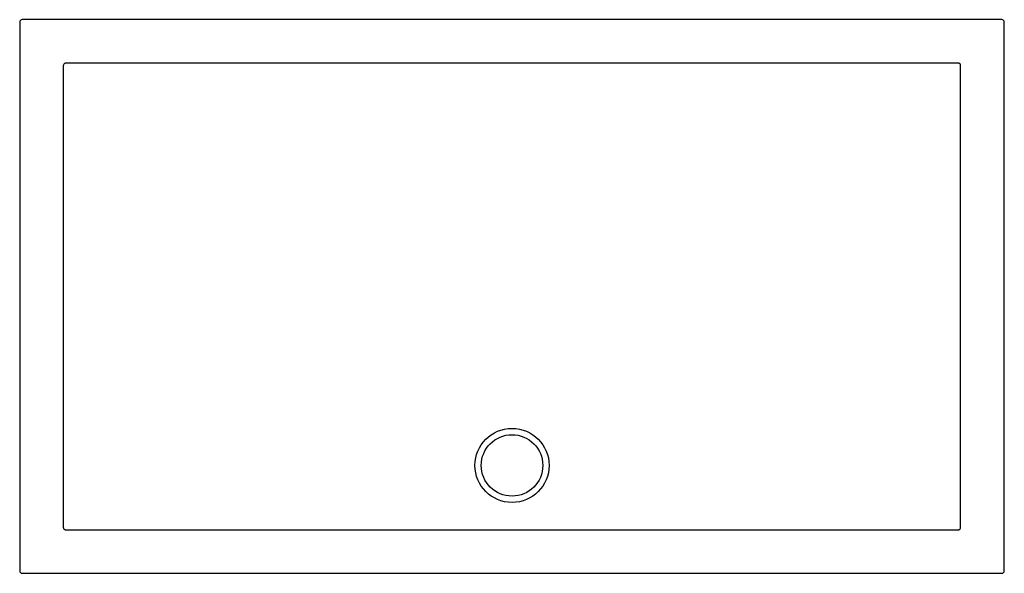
# Model space of a CAD drawing. Header units: millimetres. Extents: x 5187.27 to 5188.87, y 3033 to 3033.9.
import ezdxf

# ---------------------------------------------------------------- set-up
doc = ezdxf.new("R2010")
doc.units = ezdxf.units.MM
doc.layers.add('SANINDUSA', color=3, linetype='Continuous')

msp = doc.modelspace()

# ---------------------------------------------------------------- linework, layer by layer
at = {"layer": 'SANINDUSA'}
for p, q in [((5187.2668, 3033.8941), (5187.2668, 3033.0009)), ((5188.864, 3033.8981), (5187.2708, 3033.8981)), ((5188.868, 3033.0009), (5188.868, 3033.8941)), ((5187.2708, 3032.9969), (5188.864, 3032.9969))]:
    msp.add_line(p, q, dxfattribs=at)
at = {"layer": 'SANINDUSA', "flags": 128}
for points in [[(5187.3377, 3033.8221), (5187.3377, 3033.8141), (5187.3377, 3033.7821), (5187.3377, 3033.6541), (5187.3377, 3033.1725)], [(5188.792, 3033.8271), (5188.784, 3033.8271), (5188.752, 3033.8271), (5188.624, 3033.8271), (5188.0674, 3033.8272)], [(5188.797, 3033.1725), (5188.797, 3033.1805), (5188.797, 3033.2125), (5188.797, 3033.3405), (5188.797, 3033.8221)]]:
    msp.add_lwpolyline(points, dxfattribs=at)
at = {"layer": 'SANINDUSA'}
for radius in [0.0603, 0.05]:
    msp.add_circle((5188.0674, 3033.1725), radius, dxfattribs=at)
for centre, major_axis in [((5187.2708, 3033.8941), (-0.00283, 0.00283)), ((5188.864, 3033.8941), (0.00283, 0.00283)), ((5187.2708, 3033.0009), (-0.00283, -0.00283)), ((5188.864, 3033.0009), (0.00283, -0.00283))]:
    msp.add_ellipse(centre, major_axis=major_axis, ratio=0.999695, start_param=5.497939, end_param=7.068431, dxfattribs=at)
for points, knots in [([(5187.3414, 3033.8271), (5187.3412, 3033.8271), (5187.3409, 3033.8271), (5187.3405, 3033.827), (5187.3402, 3033.8269), (5187.3398, 3033.8268), (5187.3396, 3033.8266), (5187.3392, 3033.8264), (5187.339, 3033.8262), (5187.3385, 3033.8257), (5187.3382, 3033.8253), (5187.3379, 3033.8246), (5187.3378, 3033.8244), (5187.3377, 3033.8239), (5187.3377, 3033.8237), (5187.3377, 3033.8234)], [0, 0, 0, 0, 0.125, 0.125, 0.25, 0.25, 0.375, 0.375, 0.5, 0.5, 0.75, 0.75, 0.875, 0.875, 1, 1, 1, 1]), ([(5188.0674, 3033.8272), (5188.007, 3033.8272), (5187.9466, 3033.8272), (5187.8258, 3033.8272), (5187.7655, 3033.8272), (5187.5843, 3033.8271), (5187.4635, 3033.8271), (5187.3428, 3033.8271)], [0, 0, 0, 0, 0.25, 0.25, 0.5, 0.5, 1, 1, 1, 1]), ([(5188.797, 3033.8234), (5188.797, 3033.8237), (5188.797, 3033.8239), (5188.7969, 3033.8244), (5188.7968, 3033.8246), (5188.7967, 3033.8251), (5188.7965, 3033.8253), (5188.7963, 3033.8257), (5188.7961, 3033.8259), (5188.7956, 3033.8264), (5188.7952, 3033.8267), (5188.7945, 3033.8269), (5188.7943, 3033.827), (5188.7938, 3033.8271), (5188.7936, 3033.8271), (5188.7933, 3033.8271)], [0, 0, 0, 0, 0.125, 0.125, 0.25, 0.25, 0.375, 0.375, 0.5, 0.5, 0.75, 0.75, 0.875, 0.875, 1, 1, 1, 1]), ([(5187.3377, 3033.1725), (5187.3377, 3033.1683), (5187.3377, 3033.1642), (5187.3377, 3033.1559), (5187.3377, 3033.1517), (5187.3377, 3033.1393), (5187.3377, 3033.131), (5187.3377, 3033.1061), (5187.3377, 3033.0895), (5187.3377, 3033.0729)], [0, 0, 0, 0, 0.125, 0.125, 0.25, 0.25, 0.5, 0.5, 1, 1, 1, 1]), ([(5188.797, 3033.0729), (5188.797, 3033.0895), (5188.797, 3033.1061), (5188.797, 3033.131), (5188.797, 3033.1393), (5188.797, 3033.1517), (5188.797, 3033.1559), (5188.797, 3033.1642), (5188.797, 3033.1683), (5188.797, 3033.1725)], [0, 0, 0, 0, 0.5, 0.5, 0.75, 0.75, 0.875, 0.875, 1, 1, 1, 1]), ([(5187.3377, 3033.0715), (5187.3377, 3033.0713), (5187.3377, 3033.071), (5187.3378, 3033.0706), (5187.3379, 3033.0703), (5187.3381, 3033.0699), (5187.3382, 3033.0697), (5187.3385, 3033.0693), (5187.3386, 3033.0691), (5187.3391, 3033.0686), (5187.3396, 3033.0683), (5187.3402, 3033.068), (5187.3405, 3033.0679), (5187.3409, 3033.0678), (5187.3412, 3033.0678), (5187.3414, 3033.0678)], [0, 0, 0, 0, 0.125, 0.125, 0.25, 0.25, 0.375, 0.375, 0.5, 0.5, 0.75, 0.75, 0.875, 0.875, 1, 1, 1, 1]), ([(5187.3428, 3033.0678), (5187.373, 3033.0678), (5187.4032, 3033.0678), (5187.4635, 3033.0678), (5187.4937, 3033.0678), (5187.5843, 3033.0677), (5187.6447, 3033.0677), (5187.7353, 3033.0677), (5187.7655, 3033.0677), (5187.8258, 3033.0677), (5187.856, 3033.0677), (5187.9013, 3033.0677), (5187.9164, 3033.0677), (5187.9466, 3033.0677), (5187.9617, 3033.0677), (5187.9843, 3033.0677), (5187.9919, 3033.0677), (5188.007, 3033.0677), (5188.0145, 3033.0677), (5188.0296, 3033.0677), (5188.0372, 3033.0677), (5188.0523, 3033.0677), (5188.0598, 3033.0677), (5188.0749, 3033.0677), (5188.0825, 3033.0677), (5188.0976, 3033.0677), (5188.1051, 3033.0677), (5188.1202, 3033.0677), (5188.1277, 3033.0677), (5188.1428, 3033.0677), (5188.1504, 3033.0677), (5188.173, 3033.0677), (5188.1881, 3033.0677), (5188.2183, 3033.0677), (5188.2334, 3033.0677), (5188.3089, 3033.0677), (5188.3693, 3033.0677), (5188.49, 3033.0677), (5188.5504, 3033.0677), (5188.641, 3033.0678), (5188.6712, 3033.0678), (5188.7316, 3033.0678), (5188.7618, 3033.0678), (5188.792, 3033.0678)], [0, 0, 0, 0, 0.0625, 0.0625, 0.125, 0.125, 0.25, 0.25, 0.3125, 0.3125, 0.375, 0.375, 0.40625, 0.40625, 0.4375, 0.4375, 0.453125, 0.453125, 0.46875, 0.46875, 0.484375, 0.484375, 0.5, 0.5, 0.515625, 0.515625, 0.53125, 0.53125, 0.546875, 0.546875, 0.5625, 0.5625, 0.59375, 0.59375, 0.625, 0.625, 0.75, 0.75, 0.875, 0.875, 0.9375, 0.9375, 1, 1, 1, 1]), ([(5188.7933, 3033.0678), (5188.7936, 3033.0678), (5188.7938, 3033.0678), (5188.7943, 3033.0679), (5188.7945, 3033.068), (5188.795, 3033.0682), (5188.7952, 3033.0683), (5188.7956, 3033.0686), (5188.7958, 3033.0687), (5188.7963, 3033.0692), (5188.7966, 3033.0697), (5188.7968, 3033.0703), (5188.7969, 3033.0706), (5188.797, 3033.071), (5188.797, 3033.0713), (5188.797, 3033.0715)], [0, 0, 0, 0, 0.125, 0.125, 0.25, 0.25, 0.375, 0.375, 0.5, 0.5, 0.75, 0.75, 0.875, 0.875, 1, 1, 1, 1])]:
    msp.add_open_spline(points, degree=3, knots=knots, dxfattribs=at)
for points in [[(5187.3377, 3033.8234), (5187.3377, 3033.823), (5187.3377, 3033.8225), (5187.3377, 3033.8221)], [(5187.3428, 3033.8271), (5187.3423, 3033.8271), (5187.3419, 3033.8271), (5187.3414, 3033.8271)], [(5188.7933, 3033.8271), (5188.7929, 3033.8271), (5188.7924, 3033.8271), (5188.792, 3033.8271)], [(5188.797, 3033.8221), (5188.797, 3033.8225), (5188.797, 3033.823), (5188.797, 3033.8234)], [(5187.3377, 3033.0729), (5187.3377, 3033.0724), (5187.3377, 3033.072), (5187.3377, 3033.0715)], [(5187.3414, 3033.0678), (5187.3419, 3033.0678), (5187.3423, 3033.0678), (5187.3428, 3033.0678)], [(5188.792, 3033.0678), (5188.7924, 3033.0678), (5188.7929, 3033.0678), (5188.7933, 3033.0678)], [(5188.797, 3033.0715), (5188.797, 3033.072), (5188.797, 3033.0724), (5188.797, 3033.0729)]]:
    msp.add_open_spline(points, degree=3, dxfattribs=at)

doc.saveas('drawing.dxf')
